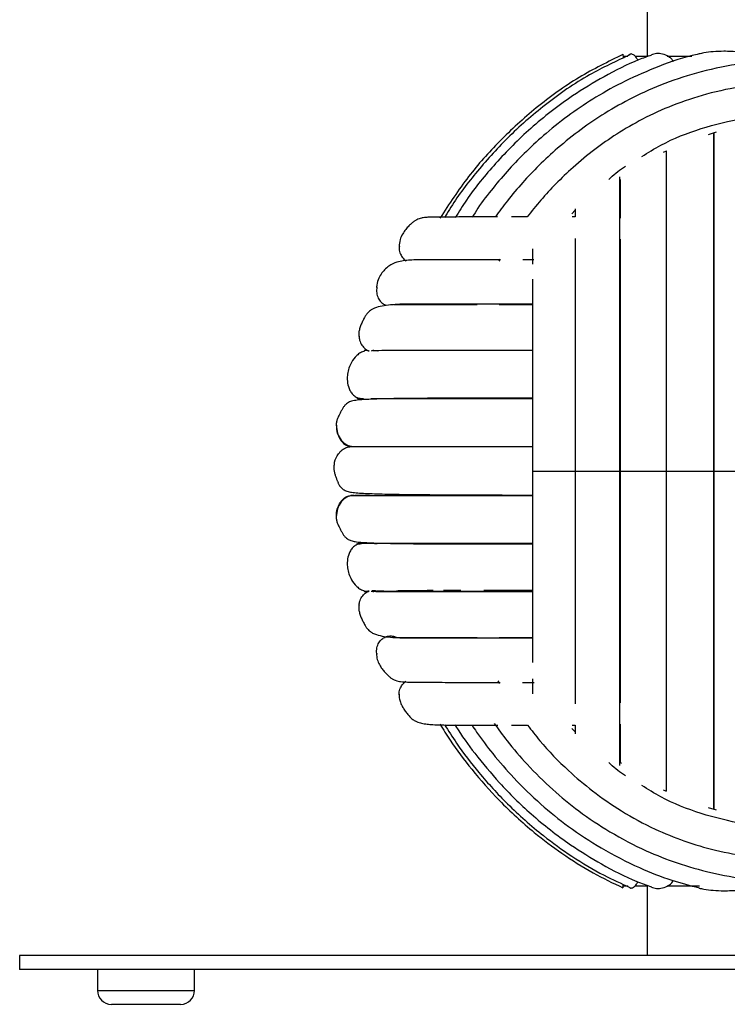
# Paper-space layout '_Posterior' of a CAD drawing. Header units: millimetres. Extents: x -167 to 233, y -56 to 638.
# Tile 1 of 7: x -77 to 25, y -56 to 86. Entities that reach past the tile are written whole.
import ezdxf

# ---------------------------------------------------------------- set-up
doc = ezdxf.new("R2010")
doc.units = ezdxf.units.MM

psp = doc.layouts.new('_Posterior')

# ---------------------------------------------------------------- linework, layer by layer
at = {"color": 7, "linetype": 'Continuous', "lineweight": 25}
for p, q in [((13.46, 90.06), (13.46, 80.44)), ((10.02, 80.44), (10.67, 80.44)), ((11.75, 80.44), (13.58, 80.44)), ((16.33, 80.44), (19.85, 80.44)), ((22.25, 69.23), (23.4, 69.59)), ((15.8, 66.7), (16.24, 66.89)), ((2.68, 57.86), (3.15, 58.36)), ((3.15, 57.39), (2.7, 57.39)), ((-22.12, 53.14), (-22.09, 53.03)), ((-7.63, 51.34), (-7.79, 51.06)), ((-2.78, 51.26), (-4.39, 51.26)), ((-25.36, 47.35), (-25.31, 47.14)), ((-24.21, 44.81), (-23.96, 44.73)), ((-27.9, 40.3), (-27.82, 40.12)), ((-27.08, 38.21), (-27.13, 38.16)), ((-27.05, 38.21), (-27.08, 38.21)), ((-26.68, 38.21), (-26.99, 38.21)), ((-28.2, 31.39), (-27.72, 31.39)), ((-27.72, 31.39), (-27.24, 31.36)), ((16.24, 14.69), (16.24, 24.46)), ((16.24, 12.96), (16.24, 20.94)), ((-28.6, 17.45), (-29.04, 17.44)), ((-28.2, 10.49), (-27.72, 10.49)), ((-27.53, 10.54), (-27.53, 10.54)), ((-27.13, 3.73), (-27.08, 3.68)), ((-27.08, 3.68), (-27.05, 3.68)), ((-24.29, 3.73), (-25.3, 3.73)), ((-13.28, 3.8), (-15.75, 3.79)), ((-27.82, 1.77), (-27.9, 1.59)), ((-24.21, -2.92), (-24.13, -2.92)), ((-25.31, -5.25), (-25.36, -5.46)), ((-7.93, -9.17), (-7.73, -9.52)), ((-4.4, -9.37), (-2.73, -9.37)), ((-22.09, -11.07), (-22.12, -11.15)), ((2.69, -15.5), (3.15, -15.5)), ((3.15, -15.5), (3.15, -16.75)), ((3.15, -16.48), (2.68, -15.98)), ((9.8, -21), (9.52, -20.8)), ((23.42, -27.69), (22.26, -27.36)), ((9.96, -38.31), (9.96, -38.56)), ((10.02, -38.56), (10.67, -38.56)), ((11.75, -38.56), (13.58, -38.56)), ((13.46, -38.56), (13.46, -48.56)), ((16.33, -38.56), (20.98, -38.56)), ((-76.54, -48.56), (-76.54, -50.56)), ((143.46, -48.56), (-76.54, -48.56)), ((143.46, -50.56), (-76.54, -50.56)), ((-65.38, -50.56), (-65.38, -53.56)), ((-51.45, -53.56), (-51.45, -50.56)), ((-65.38, -53.56), (-51.45, -53.56)), ((-53.45, -55.56), (-63.38, -55.56))]:
    psp.add_line(p, q, dxfattribs=at)
for centre, start, end in [((-63.38, -53.56), 180, 270), ((-53.45, -53.56), 270, 0)]:
    psp.add_arc(centre, 2, start, end, dxfattribs=at)
for points, knots in [([(9.99, 80.7), (7.87, 79.66), (3.49, 77.5), (-2.42, 73.22), (-7.7, 68.41), (-12.39, 63.15), (-14.93, 59.25), (-16.25, 57.23)], [0, 0, 0, 0, 0.198345, 0.409904, 0.609763, 0.797944, 1, 1, 1, 1]), ([(10.98, 80.64), (9.03, 79.74), (4.76, 77.76), (-1.1, 73.66), (-6.57, 68.89), (-11.11, 63.8), (-14.08, 59.91), (-15.38, 57.66), (-15.62, 57.26)], [0, 0, 0, 0, 0.178914, 0.392146, 0.593532, 0.783137, 0.961017, 1, 1, 1, 1]), ([(14.09, 80.6), (13.47, 80.38), (11.12, 79.55), (7.31, 77.6), (2.07, 74.42), (-3.22, 70.31), (-8.25, 65.24), (-11.82, 60.89), (-13.53, 58.15), (-14.05, 57.31)], [0, 0, 0, 0, 0.053028, 0.201094, 0.3438, 0.547744, 0.739691, 0.919698, 1, 1, 1, 1]), ([(20.92, 80.77), (20.82, 80.75), (18.84, 80.37), (15.26, 79.08), (10.41, 77.02), (6.22, 74.69), (2.44, 72.18), (-0.89, 69.57), (-3.82, 66.89), (-6.36, 64.27), (-8.66, 61.53), (-10.49, 59.26), (-11.36, 57.78), (-11.62, 57.34)], [0, 0, 0, 0, 0.007248, 0.147555, 0.276026, 0.392688, 0.497547, 0.607832, 0.701244, 0.787562, 0.874707, 0.96268, 1, 1, 1, 1]), ([(9.96, 80.75), (9.97, 80.73), (9.98, 80.69), (10.04, 80.35), (10.07, 80.19)], [0, 0, 0, 0, 0.53689, 1, 1, 1, 1]), ([(10.67, 80.44), (10.69, 80.49), (10.76, 80.65), (10.87, 80.68), (10.95, 80.69)], [0, 0, 0, 0, 0.285676, 1, 1, 1, 1]), ([(12.12, 79.87), (12.06, 79.99), (11.86, 80.37), (11.49, 80.69), (11.15, 80.82), (11, 80.72), (10.95, 80.69)], [0, 0, 0, 0, 0.164924, 0.517284, 0.870147, 1, 1, 1, 1]), ([(17.26, 79.65), (17.18, 79.77), (16.98, 80.07), (16.43, 80.48), (15.67, 80.79), (14.81, 80.88), (14.31, 80.73), (14.07, 80.66)], [0, 0, 0, 0, 0.096038, 0.22928, 0.49562, 0.759448, 1, 1, 1, 1]), ([(33.46, 80.54), (32.69, 80.57), (31.14, 80.61), (28.86, 80.87), (26.62, 81.08), (24.64, 81.18), (22.96, 81.11), (21.78, 80.99), (21.14, 80.82), (20.92, 80.77)], [0, 0, 0, 0, 0.1745215, 0.3490715, 0.5232544, 0.6971466, 0.8239538, 0.9397638, 1, 1, 1, 1]), ([(33.46, 79.78), (31.32, 79.7), (27.19, 79.54), (21.33, 78.34), (16.09, 76.66), (11.49, 74.62), (7.5, 72.38), (3.91, 69.95), (0.76, 67.43), (-2.02, 64.86), (-4.42, 62.33), (-6.51, 59.87), (-7.74, 58.17), (-8.31, 57.39)], [0, 0, 0, 0, 0.130406, 0.251426, 0.363028, 0.465227, 0.55801, 0.641391, 0.729108, 0.803399, 0.871983, 0.941224, 1, 1, 1, 1]), ([(33.46, 76.53), (31.46, 76.45), (27.58, 76.3), (22.1, 75.13), (17.2, 73.51), (12.91, 71.55), (9.2, 69.4), (5.87, 67.07), (2.96, 64.67), (0.4, 62.21), (-1.8, 59.84), (-3.1, 58.2), (-3.75, 57.39)], [0, 0, 0, 0, 0.138882, 0.26776, 0.386598, 0.495376, 0.594118, 0.682853, 0.776179, 0.855236, 0.928107, 1, 1, 1, 1]), ([(12.69, 66.05), (13.6, 66.61), (16.26, 68.29), (21.17, 70.17), (27.23, 71.73), (31.39, 71.92), (33.46, 72.01)], [0, 0, 0, 0, 0.1460209, 0.4310082, 0.7156123, 1, 1, 1, 1]), ([(23.01, 20.94), (23.01, 23.61), (23.01, 28.94), (23.01, 36.74), (23.01, 44.18), (23.01, 51.1), (23.01, 57.35), (23.01, 62.78), (23.01, 66.86), (23.01, 68.77), (23.01, 69.47)], [0, 0, 0, 0, 0.1328452, 0.2657062, 0.3986015, 0.5315223, 0.6644956, 0.7951255, 0.9258045, 1, 1, 1, 1]), ([(23.03, 69.47), (23.03, 68.95), (23.03, 67.72), (23.03, 65.55), (23.03, 63.22), (23.03, 61.07), (23.03, 59.12), (23.03, 56.87), (23.03, 53.87), (23.03, 49.68), (23.03, 44.88), (23.03, 39.6), (23.03, 34.03), (23.03, 27.73), (23.03, 23.27), (23.03, 20.94)], [0, 0, 0, 0, 0.05372, 0.126694, 0.190314, 0.24458, 0.289496, 0.330787, 0.400033, 0.486193, 0.589257, 0.677679, 0.775613, 0.883056, 1, 1, 1, 1]), ([(16.2, 66.87), (16.2, 66.59), (16.2, 65.64), (16.2, 63.9), (16.2, 61.82), (16.2, 59.9), (16.2, 57.68), (16.2, 54.7), (16.2, 50.49), (16.2, 45.61), (16.2, 40.21), (16.2, 34.48), (16.2, 27.98), (16.2, 23.35), (16.2, 20.94)], [0, 0, 0, 0, 0.030182, 0.100863, 0.161176, 0.211124, 0.256952, 0.333793, 0.42944, 0.543879, 0.642066, 0.750821, 0.870131, 1, 1, 1, 1]), ([(7.96, 62.77), (8.63, 63.39), (9.39, 64.09), (10.27, 64.6), (10.38, 64.66)], [0, 0, 0, 0, 0.883848, 1, 1, 1, 1]), ([(9.51, 63.13), (9.51, 62.77), (9.51, 61.72), (9.51, 59.67), (9.51, 56.77), (9.52, 53.11), (9.52, 48.59), (9.52, 43.11), (9.52, 37.43), (9.52, 31.83), (9.52, 26.52), (9.52, 22.84), (9.52, 20.94)], [0, 0, 0, 0, 0.03826, 0.1104118, 0.1963148, 0.2959592, 0.4093226, 0.5363999, 0.677181, 0.7786882, 0.8862974, 1, 1, 1, 1]), ([(9.6, 62.77), (9.6, 61.53), (9.6, 59.88), (9.6, 57.76), (9.6, 57.24)], [0, 0, 0, 0, 0.755707, 1, 1, 1, 1]), ([(3.15, 58.55), (3.15, 58.2), (3.15, 57.83), (3.15, 57.41), (3.15, 57.39)], [0, 0, 0, 0, 0.946474, 1, 1, 1, 1]), ([(-7.98, 57.39), (-8.3, 57.39), (-9.92, 57.39), (-12.52, 57.39), (-14.91, 57.38), (-16.41, 57.37), (-17.26, 57.36), (-17.95, 57.35), (-18.56, 57.31), (-19.07, 57.21), (-19.51, 57.04), (-19.75, 56.91), (-19.99, 56.75), (-20.34, 56.47), (-20.78, 56.07), (-21.23, 55.55), (-21.66, 54.91), (-22.04, 54.07), (-22.09, 53.47), (-22.12, 53.14)], [0, 0, 0, 0, 0.042171, 0.218837, 0.413911, 0.491592, 0.57193, 0.64705, 0.714563, 0.76005, 0.777208, 0.784076, 0.790342, 0.803937, 0.824117, 0.853, 0.891246, 0.940394, 1, 1, 1, 1]), ([(-3.75, 57.39), (-4.32, 57.39), (-5.12, 57.39), (-5.8, 57.39), (-6, 57.39)], [0, 0, 0, 0, 0.716843, 1, 1, 1, 1]), ([(3.15, 54.31), (3.15, 53.33), (3.15, 51.07), (3.15, 46.97), (3.15, 41.83), (3.15, 36.49), (3.15, 31.21), (3.15, 26.21), (3.15, 22.73), (3.15, 20.94)], [0, 0, 0, 0, 0.109814, 0.253185, 0.413869, 0.591877, 0.720207, 0.856246, 1, 1, 1, 1]), ([(9.6, 54.2), (9.6, 54.05), (9.6, 52.24), (9.6, 48.14), (9.6, 41.94), (9.6, 35.21), (9.6, 28.17), (9.6, 23.35), (9.6, 20.94)], [0, 0, 0, 0, 0.017254, 0.213447, 0.409843, 0.60644, 0.803171, 1, 1, 1, 1]), ([(-22.08, 53.14), (-22.09, 53.04), (-22.13, 52.67), (-21.95, 52.08), (-21.61, 51.45), (-21.25, 51.19), (-21.08, 51.07)], [0, 0, 0, 0, 0.125846, 0.454258, 0.744052, 1, 1, 1, 1]), ([(-2.98, 52.82), (-2.98, 52.6), (-2.98, 51.92), (-2.98, 51.14), (-2.98, 50.62)], [0, 0, 0, 0, 0.32676, 1, 1, 1, 1]), ([(-7.68, 51.26), (-8.63, 51.26), (-10.93, 51.26), (-14.1, 51.26), (-17.03, 51.26), (-19.46, 51.26), (-21.2, 51.17), (-22.44, 50.94), (-23.67, 50.38), (-24.61, 49.42), (-25.18, 48.39), (-25.3, 47.7), (-25.36, 47.35)], [0, 0, 0, 0, 0.104262, 0.25284, 0.406995, 0.552667, 0.687021, 0.751441, 0.82325, 0.905797, 0.951126, 1, 1, 1, 1]), ([(-2.98, 48.49), (-2.98, 47.39), (-2.98, 44.86), (-2.98, 40.29), (-2.98, 35.36), (-2.98, 30.47), (-2.98, 25.83), (-2.98, 22.6), (-2.98, 20.94)], [0, 0, 0, 0, 0.142265, 0.326842, 0.531278, 0.678682, 0.834907, 1, 1, 1, 1]), ([(23.01, 20.94), (23.01, 23.62), (23.01, 28.96), (23.01, 36.76), (23.01, 43.48), (23.01, 47.29), (23.01, 48.84)], [0, 0, 0, 0, 0.2715861, 0.5431297, 0.8145986, 1, 1, 1, 1]), ([(-25.31, 47.35), (-25.34, 47.07), (-25.39, 46.52), (-25.14, 45.77), (-24.76, 45.16), (-24.38, 44.92), (-24.21, 44.81)], [0, 0, 0, 0, 0.284336, 0.553205, 0.790457, 1, 1, 1, 1]), ([(-2.98, 44.89), (-4.08, 44.89), (-6.74, 44.89), (-10.54, 44.89), (-14.51, 44.89), (-18.04, 44.89), (-20.52, 44.9), (-22.37, 44.85), (-23.66, 44.77), (-24.87, 44.56), (-25.65, 44.35), (-26.24, 44), (-26.55, 43.72), (-26.72, 43.53), (-26.9, 43.28), (-27.06, 42.99), (-27.23, 42.67), (-27.42, 42.28), (-27.62, 41.82), (-27.81, 41.29), (-27.92, 40.76), (-27.91, 40.47), (-27.9, 40.3)], [0, 0, 0, 0, 0.079291, 0.191838, 0.310088, 0.434019, 0.562011, 0.626156, 0.690616, 0.755663, 0.819969, 0.843189, 0.851765, 0.858763, 0.86189, 0.870977, 0.877328, 0.88448, 0.902757, 0.927868, 0.960231, 1, 1, 1, 1]), ([(-22.9, 44.81), (-22.63, 44.81), (-21.87, 44.81), (-19.49, 44.81), (-15.85, 44.81), (-12.9, 44.81), (-11.04, 44.81), (-10.9, 44.81)], [0, 0, 0, 0, 0.149311, 0.425707, 0.701824, 0.977633, 1, 1, 1, 1]), ([(-7.74, 44.81), (-7.23, 44.81), (-5.8, 44.81), (-4.08, 44.81), (-2.98, 44.81)], [0, 0, 0, 0, 0.35678, 1, 1, 1, 1]), ([(-27.85, 40.31), (-27.83, 40.1), (-27.81, 39.63), (-27.48, 38.99), (-27.02, 38.43), (-26.61, 38.25), (-26.42, 38.16)], [0, 0, 0, 0, 0.226472, 0.51708, 0.773515, 1, 1, 1, 1]), ([(-27.05, 38.16), (-27.26, 38.09), (-27.67, 37.94), (-28.35, 37.41), (-29.11, 36.42), (-29.51, 35.18), (-29.58, 33.99), (-29.46, 33.19), (-29.19, 32.5), (-28.86, 32.01), (-28.42, 31.6), (-28.06, 31.46), (-27.88, 31.39)], [0, 0, 0, 0, 0.076226, 0.154189, 0.301728, 0.512003, 0.602245, 0.723597, 0.792284, 0.862585, 0.932108, 1, 1, 1, 1]), ([(-26.42, 38.16), (-26.63, 38.21), (-26.85, 38.27), (-27.07, 38.21), (-27.08, 38.21)], [0, 0, 0, 0, 0.930008, 1, 1, 1, 1]), ([(-25.27, 38.16), (-25.5, 38.19), (-25.95, 38.25), (-26.05, 38.19), (-26.11, 38.16)], [0, 0, 0, 0, 0.50258, 1, 1, 1, 1]), ([(-2.98, 38.21), (-4.05, 38.21), (-6.59, 38.21), (-9.98, 38.21), (-13.3, 38.21), (-16.27, 38.21), (-19.17, 38.21), (-21.87, 38.21), (-24.26, 38.21), (-25.33, 38.21), (-25.88, 38.2)], [0, 0, 0, 0, 0.09563, 0.228033, 0.329777, 0.442283, 0.565551, 0.699589, 0.844407, 1, 1, 1, 1]), ([(-2.98, 31.38), (-2.99, 31.38), (-5.23, 31.38), (-8.77, 31.38), (-13.6, 31.38), (-17.73, 31.38), (-21.69, 31.35), (-24.45, 31.3), (-26.23, 31.24), (-27.27, 31.19), (-28.13, 31.13), (-28.84, 31), (-29.37, 30.8), (-29.75, 30.51), (-29.94, 30.31), (-30.11, 30.11), (-30.27, 29.82), (-30.42, 29.56), (-30.58, 29.25), (-30.77, 28.86), (-30.97, 28.42), (-31.11, 27.97), (-31.13, 27.67), (-31.13, 27.51)], [0, 0, 0, 0, 0.000708, 0.136922, 0.240901, 0.349921, 0.471295, 0.605516, 0.659029, 0.714406, 0.768683, 0.818769, 0.853183, 0.866181, 0.871152, 0.875345, 0.882848, 0.887257, 0.892895, 0.908873, 0.931843, 0.962131, 1, 1, 1, 1]), ([(-28.2, 31.39), (-27.99, 31.35), (-27.77, 31.29), (-27.55, 31.35), (-27.54, 31.35)], [0, 0, 0, 0, 0.926343, 1, 1, 1, 1]), ([(-26.19, 31.35), (-25.71, 31.35), (-24.78, 31.35), (-22.74, 31.35), (-20.08, 31.35), (-16.73, 31.35), (-12.77, 31.35), (-8.94, 31.35), (-5.71, 31.35), (-3.72, 31.35), (-2.98, 31.35)], [0, 0, 0, 0, 0.137495, 0.26662, 0.387352, 0.552642, 0.699042, 0.826529, 0.935078, 1, 1, 1, 1]), ([(-20, 31.39), (-19.77, 31.39), (-18.29, 31.39), (-14.69, 31.39), (-9.21, 31.39), (-5.21, 31.39), (-2.98, 31.39), (-2.98, 31.39)], [0, 0, 0, 0, 0.058425, 0.3721915, 0.6858176, 0.9992806, 1, 1, 1, 1]), ([(-31.13, 27.51), (-31.09, 27.12), (-31.01, 26.36), (-30.46, 25.35), (-29.66, 24.64), (-29.02, 24.51), (-28.71, 24.44)], [0, 0, 0, 0, 0.2633729, 0.5215845, 0.7670636, 1, 1, 1, 1]), ([(-31.09, 27.51), (-31.09, 27.31), (-31.11, 26.68), (-30.79, 25.8), (-30.25, 25.03), (-29.67, 24.59), (-29.24, 24.49), (-29.04, 24.44)], [0, 0, 0, 0, 0.147542, 0.473698, 0.671425, 0.845901, 1, 1, 1, 1]), ([(-31.4, 21.96), (-31.39, 22.05), (-31.33, 22.58), (-30.94, 23.31), (-30.31, 24), (-29.68, 24.38), (-29.24, 24.42), (-29.04, 24.44)], [0, 0, 0, 0, 0.075749, 0.429373, 0.643753, 0.832923, 1, 1, 1, 1]), ([(-29.04, 24.44), (-28.92, 24.44), (-28.7, 24.45), (-26.88, 24.45), (-24.06, 24.45), (-20.19, 24.45), (-15.43, 24.45), (-9.82, 24.45), (-5.61, 24.45), (-3.16, 24.45), (-2.98, 24.45)], [0, 0, 0, 0, 0.141254, 0.282492, 0.423725, 0.564925, 0.70611, 0.847258, 0.988386, 1, 1, 1, 1]), ([(-29.04, 24.44), (-28.92, 24.44), (-28.7, 24.44), (-26.9, 24.44), (-24.08, 24.44), (-20.22, 24.44), (-15.48, 24.44), (-9.88, 24.44), (-5.65, 24.44), (-3.18, 24.44), (-2.98, 24.44)], [0, 0, 0, 0, 0.141011, 0.282018, 0.423035, 0.564058, 0.705091, 0.846132, 0.987171, 1, 1, 1, 1]), ([(-31.43, 21.96), (-31.46, 21.77), (-31.5, 21.43), (-31.44, 20.93), (-31.32, 20.47), (-31.19, 20.09), (-31.08, 19.79), (-31.02, 19.62), (-30.95, 19.45), (-30.89, 19.27), (-30.81, 19.09), (-30.7, 18.89), (-30.45, 18.54), (-30.06, 18.24), (-29.55, 18.01), (-28.89, 17.87), (-27.75, 17.78), (-25.77, 17.68), (-22.64, 17.61), (-18.83, 17.56), (-14.4, 17.53), (-9.36, 17.51), (-5.51, 17.5), (-3.26, 17.5), (-2.98, 17.5)], [0, 0, 0, 0, 0.0357319, 0.064732, 0.0871699, 0.1032628, 0.1090471, 0.113472, 0.1152655, 0.1197985, 0.1227588, 0.1259112, 0.133331, 0.1548177, 0.1868701, 0.2300703, 0.2842321, 0.399046, 0.5144479, 0.63051, 0.7473048, 0.8649027, 0.9833682, 1, 1, 1, 1]), ([(-2.98, 20.94), (-2.98, 18.83), (-2.98, 14.78), (-2.98, 9.15), (-2.98, 4.3), (-2.98, 0.22), (-2.98, -3.13), (-2.98, -5.31), (-2.98, -6.34), (-2.98, -6.53)], [0, 0, 0, 0, 0.211609, 0.403602, 0.575951, 0.728667, 0.861697, 0.975012, 1, 1, 1, 1]), ([(-2.95, 20.94), (-2.96, 20.94), (-2.98, 20.94), (-2.68, 20.94), (-2.02, 20.94), (-0.96, 20.94), (0.25, 20.94), (1.41, 20.94), (2.33, 20.94), (2.96, 20.94), (3.22, 20.94), (3.34, 20.94)], [0, 0, 0, 0, 0.041331, 0.135009, 0.289534, 0.44283, 0.596127, 0.750651, 0.84433, 0.926992, 1, 1, 1, 1]), ([(3.15, 20.94), (3.15, 18.66), (3.15, 14.31), (3.15, 8.24), (3.15, 2.99), (3.15, -1.43), (3.15, -5.09), (3.15, -8.03), (3.15, -10.43), (3.15, -11.81), (3.15, -12.46)], [0, 0, 0, 0, 0.183398, 0.349804, 0.499207, 0.631582, 0.746932, 0.845223, 0.926434, 1, 1, 1, 1]), ([(3.18, 20.94), (3.18, 20.94), (3.18, 20.94), (3.52, 20.94), (4.23, 20.94), (5.33, 20.94), (6.57, 20.94), (7.73, 20.94), (8.64, 20.94), (9.25, 20.94), (9.49, 20.94), (9.6, 20.94)], [0, 0, 0, 0, 0.049375, 0.142268, 0.295496, 0.447506, 0.599516, 0.752744, 0.845636, 0.927605, 1, 1, 1, 1]), ([(9.52, 20.94), (9.52, 18.53), (9.52, 13.91), (9.52, 7.47), (9.52, 1.9), (9.52, -2.81), (9.52, -6.7), (9.52, -9.84), (9.52, -12.42), (9.52, -14.8), (9.52, -17.29), (9.52, -19.55), (9.52, -20.83), (9.52, -21.31)], [0, 0, 0, 0, 0.1448267, 0.2762257, 0.3942127, 0.4987613, 0.5898734, 0.6675352, 0.7317375, 0.791004, 0.8632922, 0.9491868, 1, 1, 1, 1]), ([(9.53, 20.94), (9.56, 20.94), (9.62, 20.94), (10.08, 20.94), (10.93, 20.94), (12.12, 20.94), (13.41, 20.94), (14.56, 20.94), (15.42, 20.94), (15.97, 20.94), (16.16, 20.94), (16.24, 20.94)], [0, 0, 0, 0, 0.067416, 0.158545, 0.308865, 0.457991, 0.607116, 0.757436, 0.848565, 0.928978, 1, 1, 1, 1]), ([(9.6, 20.94), (9.6, 18.54), (9.6, 13.72), (9.6, 6.68), (9.6, -0.05), (9.6, -6.25), (9.6, -10.35), (9.6, -12.16), (9.6, -12.3)], [0, 0, 0, 0, 0.196831, 0.393597, 0.59021, 0.786624, 0.982818, 1, 1, 1, 1]), ([(16.2, 20.94), (16.25, 20.94), (16.34, 20.94), (16.86, 20.94), (17.76, 20.94), (18.98, 20.94), (20.29, 20.94), (21.43, 20.94), (22.26, 20.94), (22.78, 20.94), (22.94, 20.94), (23.01, 20.94)], [0, 0, 0, 0, 0.074084, 0.164562, 0.313807, 0.461866, 0.609925, 0.75917, 0.849648, 0.929486, 1, 1, 1, 1]), ([(16.2, 20.94), (16.2, 18.86), (16.2, 14.89), (16.2, 9.31), (16.2, 4.42), (16.2, 0.22), (16.2, -3.31), (16.2, -6.2), (16.2, -8.62), (16.2, -11.21), (16.2, -14.33), (16.2, -18.15), (16.2, -21.76), (16.2, -24.1), (16.2, -24.98), (16.2, -24.99)], [0, 0, 0, 0, 0.112393, 0.214369, 0.305912, 0.387034, 0.457719, 0.517969, 0.567783, 0.613737, 0.690794, 0.786587, 0.901119, 0.999337, 1, 1, 1, 1]), ([(23.01, 20.94), (23.01, 20.94), (23, 20.94), (23.3, 20.94), (23.91, 20.94), (24.91, 20.94), (26.18, 20.94), (27.5, 20.94), (28.61, 20.94), (29.38, 20.94), (29.82, 20.94), (29.92, 20.94), (29.96, 20.94)], [0, 0, 0, 0, 0.0655169, 0.1396975, 0.2237637, 0.3624328, 0.5, 0.6375672, 0.7762363, 0.8603025, 0.9344831, 1, 1, 1, 1]), ([(23.02, -27.58), (23.02, -26.83), (23.02, -24.84), (23.02, -20.62), (23.02, -15.07), (23.01, -8.77), (23.01, -1.9), (23.01, 5.42), (23.01, 13.09), (23.01, 18.33), (23.01, 20.94)], [0, 0, 0, 0, 0.079008, 0.212041, 0.345035, 0.477987, 0.608538, 0.739046, 0.869532, 1, 1, 1, 1]), ([(23.03, 20.94), (23.03, 18.93), (23.03, 15.1), (23.03, 9.7), (23.03, 4.95), (23.03, 0.86), (23.03, -2.59), (23.03, -5.44), (23.03, -7.83), (23.03, -10.4), (23.03, -13.52), (23.03, -17.35), (23.03, -21.11), (23.03, -24.56), (23.03, -26.68), (23.03, -27.57), (23.03, -27.58)], [0, 0, 0, 0, 0.101265, 0.193141, 0.275628, 0.348715, 0.412411, 0.466713, 0.511613, 0.552995, 0.62238, 0.708648, 0.811789, 0.900235, 0.998175, 1, 1, 1, 1]), ([(-28.71, 17.45), (-29.02, 17.38), (-29.66, 17.25), (-30.46, 16.54), (-31.01, 15.53), (-31.09, 14.76), (-31.13, 14.38)], [0, 0, 0, 0, 0.2329363, 0.4784154, 0.7366271, 1, 1, 1, 1]), ([(-31.09, 14.38), (-31.09, 14.58), (-31.11, 15.21), (-30.79, 16.09), (-30.25, 16.86), (-29.67, 17.3), (-29.24, 17.4), (-29.04, 17.44)], [0, 0, 0, 0, 0.147547, 0.473701, 0.671427, 0.845902, 1, 1, 1, 1]), ([(-29.04, 17.44), (-28.92, 17.44), (-28.7, 17.44), (-26.88, 17.44), (-24.06, 17.44), (-20.19, 17.44), (-15.43, 17.44), (-9.82, 17.44), (-5.61, 17.44), (-3.16, 17.44), (-2.98, 17.44)], [0, 0, 0, 0, 0.141253, 0.28249, 0.423723, 0.564921, 0.706106, 0.847252, 0.988379, 1, 1, 1, 1]), ([(-26.38, 17.45), (-26.49, 17.45), (-27.57, 17.45), (-28.04, 17.45), (-28.45, 17.45)], [0, 0, 0, 0, 0.106429, 1, 1, 1, 1]), ([(-31.13, 14.38), (-31.13, 14.22), (-31.11, 13.92), (-30.97, 13.47), (-30.77, 13.03), (-30.58, 12.64), (-30.42, 12.33), (-30.27, 12.07), (-30.11, 11.78), (-29.94, 11.58), (-29.75, 11.38), (-29.42, 11.13), (-28.96, 10.93), (-28.35, 10.79), (-27.21, 10.68), (-25.13, 10.6), (-21.69, 10.54), (-17.73, 10.51), (-13.6, 10.51), (-8.77, 10.51), (-5.23, 10.51), (-2.99, 10.51), (-2.98, 10.51)], [0, 0, 0, 0, 0.0378707, 0.0681594, 0.091131, 0.1071091, 0.1127479, 0.1171566, 0.1246599, 0.1288533, 0.1338251, 0.1468232, 0.175039, 0.2144807, 0.265388, 0.3944381, 0.5286653, 0.6500444, 0.7590684, 0.8630529, 0.9992728, 1, 1, 1, 1]), ([(-27.88, 10.49), (-28.06, 10.43), (-28.42, 10.29), (-28.86, 9.88), (-29.19, 9.39), (-29.46, 8.7), (-29.58, 7.9), (-29.51, 6.71), (-29.11, 5.47), (-28.35, 4.48), (-27.67, 3.95), (-27.26, 3.8), (-27.05, 3.73)], [0, 0, 0, 0, 0.067892, 0.137415, 0.207716, 0.276403, 0.397755, 0.487997, 0.698272, 0.845811, 0.923774, 1, 1, 1, 1]), ([(-28.2, 10.49), (-27.99, 10.54), (-27.77, 10.6), (-27.55, 10.54), (-27.54, 10.54)], [0, 0, 0, 0, 0.926344, 1, 1, 1, 1]), ([(-25.25, 10.5), (-25.78, 10.52), (-26.79, 10.58), (-27.42, 10.53), (-27.72, 10.5)], [0, 0, 0, 0, 0.516417, 1, 1, 1, 1]), ([(-2.98, 10.54), (-3.62, 10.54), (-5.9, 10.54), (-9.49, 10.54), (-13.83, 10.54), (-17.82, 10.54), (-21.35, 10.54), (-24.32, 10.54), (-25.56, 10.54), (-26.19, 10.54)], [0, 0, 0, 0, 0.054329, 0.194343, 0.341407, 0.495506, 0.656638, 0.824809, 1, 1, 1, 1]), ([(-20.06, 10.49), (-19.81, 10.49), (-18.31, 10.49), (-14.69, 10.49), (-9.21, 10.49), (-5.21, 10.49), (-2.98, 10.49), (-2.98, 10.49)], [0, 0, 0, 0, 0.06246, 0.374867, 0.687134, 0.999238, 1, 1, 1, 1]), ([(-27.85, 1.58), (-27.83, 1.79), (-27.81, 2.26), (-27.48, 2.9), (-27.02, 3.46), (-26.61, 3.64), (-26.42, 3.73)], [0, 0, 0, 0, 0.226491, 0.517092, 0.77352, 1, 1, 1, 1]), ([(-26.42, 3.73), (-26.63, 3.68), (-26.85, 3.62), (-27.07, 3.68), (-27.08, 3.68)], [0, 0, 0, 0, 0.930006, 1, 1, 1, 1]), ([(-26.99, 3.68), (-26.97, 3.68), (-26.94, 3.68), (-26.57, 3.68), (-26.51, 3.68)], [0, 0, 0, 0, 0.835818, 1, 1, 1, 1]), ([(-26.11, 3.73), (-26.05, 3.7), (-25.95, 3.64), (-25.5, 3.7), (-25.27, 3.73)], [0, 0, 0, 0, 0.49742, 1, 1, 1, 1]), ([(-25.97, 3.79), (-25.92, 3.8), (-25.7, 3.85), (-25.48, 3.78), (-25.31, 3.72)], [0, 0, 0, 0, 0.246098, 1, 1, 1, 1]), ([(-25.88, 3.69), (-25.33, 3.68), (-24.26, 3.68), (-21.87, 3.68), (-19.17, 3.68), (-16.27, 3.68), (-13.3, 3.68), (-10.22, 3.68), (-7.12, 3.68), (-4.66, 3.68), (-3.29, 3.68), (-2.98, 3.68)], [0, 0, 0, 0, 0.155589, 0.300403, 0.434437, 0.557702, 0.670204, 0.771946, 0.879816, 0.972187, 1, 1, 1, 1]), ([(-25.31, 3.72), (-24.97, 3.72), (-24.14, 3.72), (-21.58, 3.72), (-17.89, 3.72), (-13.28, 3.72), (-8.31, 3.72), (-4.63, 3.72), (-2.98, 3.72)], [0, 0, 0, 0, 0.122971, 0.305289, 0.487509, 0.669602, 0.85158, 1, 1, 1, 1]), ([(-17.24, 3.79), (-18.36, 3.78), (-20.49, 3.77), (-21.85, 3.74), (-22.5, 3.73)], [0, 0, 0, 0, 0.525952, 1, 1, 1, 1]), ([(-2.98, 3.81), (-3.09, 3.81), (-5.13, 3.81), (-7.52, 3.81), (-9.53, 3.81), (-9.98, 3.81)], [0, 0, 0, 0, 0.042112, 0.781983, 1, 1, 1, 1]), ([(-27.9, 1.59), (-27.91, 1.42), (-27.92, 1.13), (-27.81, 0.6), (-27.62, 0.07), (-27.42, -0.39), (-27.23, -0.78), (-27.08, -1.06), (-26.95, -1.29), (-26.84, -1.47), (-26.72, -1.64), (-26.55, -1.83), (-26.24, -2.11), (-25.65, -2.46), (-24.87, -2.68), (-23.66, -2.88), (-22.37, -2.96), (-20.52, -3.01), (-18.04, -3), (-14.51, -3), (-10.54, -3), (-6.74, -3), (-4.08, -3), (-2.98, -3)], [0, 0, 0, 0, 0.039767, 0.072127, 0.097237, 0.115511, 0.122663, 0.129013, 0.135088, 0.138113, 0.14124, 0.148238, 0.156813, 0.180031, 0.244334, 0.309376, 0.373831, 0.437972, 0.565955, 0.689879, 0.808121, 0.92066, 1, 1, 1, 1]), ([(-24.21, -2.92), (-24.01, -2.84), (-23.6, -2.69), (-22.96, -2.72), (-22.58, -2.88), (-22.41, -2.95)], [0, 0, 0, 0, 0.334372, 0.712959, 1, 1, 1, 1]), ([(-25.31, -5.46), (-25.34, -5.18), (-25.39, -4.63), (-25.14, -3.88), (-24.76, -3.27), (-24.38, -3.03), (-24.21, -2.92)], [0, 0, 0, 0, 0.283827, 0.552888, 0.790308, 1, 1, 1, 1]), ([(-22.91, -2.92), (-22.64, -2.92), (-21.88, -2.92), (-19.49, -2.92), (-15.85, -2.92), (-12.91, -2.92), (-11.06, -2.92), (-10.93, -2.92)], [0, 0, 0, 0, 0.150291, 0.426885, 0.703199, 0.979205, 1, 1, 1, 1]), ([(-7.74, -2.92), (-7.23, -2.92), (-5.8, -2.92), (-4.08, -2.92), (-2.98, -2.92)], [0, 0, 0, 0, 0.356619, 1, 1, 1, 1]), ([(-25.36, -5.46), (-25.32, -5.74), (-25.24, -6.25), (-24.89, -6.95), (-24.52, -7.51), (-24.15, -7.93), (-23.86, -8.23), (-23.63, -8.45), (-23.39, -8.67), (-23.16, -8.82), (-22.92, -8.97), (-22.4, -9.19), (-21.76, -9.28), (-20.94, -9.33), (-19.92, -9.34), (-18.26, -9.36), (-15.75, -9.37), (-12.18, -9.37), (-9.47, -9.37), (-7.87, -9.37), (-7.61, -9.37)], [0, 0, 0, 0, 0.051047, 0.09246, 0.124423, 0.147943, 0.156744, 0.1638, 0.174683, 0.180063, 0.186141, 0.201607, 0.257011, 0.344047, 0.427404, 0.50794, 0.679114, 0.834302, 0.973887, 1, 1, 1, 1]), ([(-22.09, -11.15), (-22.09, -11.08), (-22.13, -10.75), (-21.95, -10.19), (-21.61, -9.56), (-21.25, -9.3), (-21.08, -9.18)], [0, 0, 0, 0, 0.088551, 0.430975, 0.733132, 1, 1, 1, 1]), ([(-2.98, -8.85), (-2.98, -9.22), (-2.98, -9.99), (-2.98, -10.68), (-2.98, -11.04)], [0, 0, 0, 0, 0.472856, 1, 1, 1, 1]), ([(-22.12, -11.15), (-22.11, -11.35), (-22.1, -11.71), (-21.9, -12.33), (-21.62, -12.9), (-21.33, -13.36), (-21.07, -13.72), (-20.83, -14.03), (-20.56, -14.36), (-20.26, -14.62), (-19.94, -14.85), (-19.42, -15.11), (-18.88, -15.24), (-18.11, -15.37), (-16.9, -15.47), (-15.06, -15.5), (-12.43, -15.5), (-10.01, -15.5), (-8.36, -15.5), (-7.96, -15.5)], [0, 0, 0, 0, 0.055148, 0.100917, 0.137403, 0.164987, 0.176043, 0.185931, 0.204105, 0.213435, 0.224189, 0.252456, 0.313903, 0.380264, 0.446141, 0.600441, 0.775951, 0.946773, 1, 1, 1, 1]), ([(-16.25, -15.38), (-15.78, -16.14), (-14.39, -18.39), (-11.59, -22.09), (-7.62, -26.59), (-3.25, -30.59), (1.29, -34), (5.52, -36.7), (8.55, -38.15), (9.98, -38.83)], [0, 0, 0, 0, 0.0755186, 0.2216827, 0.3896421, 0.5794531, 0.7181965, 0.8666939, 1, 1, 1, 1]), ([(-15.61, -15.41), (-15.04, -16.32), (-13.53, -18.72), (-10.55, -22.57), (-6.45, -27.07), (-1.96, -31.06), (2.72, -34.42), (6.85, -36.93), (9.73, -38.22), (10.96, -38.78)], [0, 0, 0, 0, 0.089466, 0.236747, 0.405964, 0.597212, 0.737027, 0.886677, 1, 1, 1, 1]), ([(-14.11, -15.46), (-14.06, -15.54), (-13.2, -16.96), (-11.12, -19.79), (-7.6, -24.06), (-3.06, -28.51), (1.88, -32.39), (7.01, -35.54), (10.91, -37.57), (13.38, -38.45), (14.09, -38.71)], [0, 0, 0, 0, 0.007348, 0.133995, 0.282744, 0.45367, 0.64683, 0.788054, 0.93923, 1, 1, 1, 1]), ([(-11.69, -15.48), (-11.46, -15.83), (-10.53, -17.24), (-8.56, -19.82), (-5.53, -23.32), (-1.9, -26.83), (2.28, -30.21), (6.98, -33.31), (11.97, -35.86), (16.69, -37.75), (19.61, -38.51), (20.93, -38.85)], [0, 0, 0, 0, 0.0298, 0.123947, 0.236753, 0.368274, 0.492229, 0.629247, 0.779408, 0.900662, 1, 1, 1, 1]), ([(-8.48, -15.25), (-7.87, -16.1), (-6.4, -18.14), (-3.63, -21.34), (-0.21, -24.73), (3.76, -27.98), (8.22, -30.97), (12.96, -33.45), (17.82, -35.38), (22.68, -36.76), (27.94, -37.7), (31.59, -37.83), (33.46, -37.89)], [0, 0, 0, 0, 0.0631453, 0.1522863, 0.2562226, 0.3541978, 0.46254, 0.5812649, 0.6771748, 0.7789509, 0.8865695, 1, 1, 1, 1]), ([(-5.99, -15.5), (-5.85, -15.5), (-5.15, -15.5), (-4.34, -15.5), (-3.68, -15.5)], [0, 0, 0, 0, 0.1993643, 1, 1, 1, 1]), ([(-3.69, -15.5), (-3.11, -16.25), (-1.34, -18.58), (1.79, -21.75), (5.72, -25.1), (9.86, -27.97), (14.27, -30.35), (18.81, -32.21), (23.35, -33.54), (28.28, -34.46), (31.71, -34.58), (33.46, -34.64)], [0, 0, 0, 0, 0.065898, 0.202515, 0.307456, 0.423532, 0.550803, 0.653644, 0.762813, 0.87828, 1, 1, 1, 1]), ([(9.61, -15.35), (9.61, -15.87), (9.61, -17.99), (9.61, -19.62), (9.61, -20.86)], [0, 0, 0, 0, 0.244999, 1, 1, 1, 1]), ([(10.38, -22.78), (10.28, -22.72), (9.39, -22.2), (8.63, -21.5), (7.96, -20.89)], [0, 0, 0, 0, 0.1185903, 1, 1, 1, 1]), ([(33.46, -30.12), (31.39, -30.03), (27.23, -29.84), (21.17, -28.28), (16.26, -26.4), (13.59, -24.72), (12.69, -24.15)], [0, 0, 0, 0, 0.284333, 0.568896, 0.85383, 1, 1, 1, 1]), ([(16.24, -25.01), (16.13, -24.96), (15.97, -24.91), (15.84, -24.83), (15.81, -24.81)], [0, 0, 0, 0, 0.78318, 1, 1, 1, 1]), ([(10.95, -38.8), (11, -38.83), (11.15, -38.93), (11.49, -38.8), (11.86, -38.48), (12.06, -38.1), (12.12, -37.98)], [0, 0, 0, 0, 0.129719, 0.482264, 0.834307, 1, 1, 1, 1]), ([(14.07, -38.77), (14.31, -38.84), (14.81, -38.99), (15.67, -38.9), (16.43, -38.59), (16.97, -38.2), (17.15, -37.92), (17.22, -37.81)], [0, 0, 0, 0, 0.243773, 0.511633, 0.782044, 0.917322, 1, 1, 1, 1]), ([(10.06, -38.35), (10.03, -38.49), (9.98, -38.8), (9.95, -38.92), (9.98, -38.78), (9.99, -38.71)], [0, 0, 0, 0, 0.270206, 0.635266, 1, 1, 1, 1]), ([(10.95, -38.8), (10.87, -38.79), (10.76, -38.76), (10.69, -38.6), (10.67, -38.56)], [0, 0, 0, 0, 0.714496, 1, 1, 1, 1]), ([(20.92, -38.88), (21.14, -38.94), (21.78, -39.1), (22.96, -39.22), (24.64, -39.29), (26.62, -39.19), (28.86, -38.98), (31.14, -38.72), (32.69, -38.68), (33.46, -38.65)], [0, 0, 0, 0, 0.060015, 0.175847, 0.302677, 0.476604, 0.650845, 0.825454, 1, 1, 1, 1])]:
    psp.add_open_spline(points, degree=3, knots=knots, dxfattribs=at)

doc.saveas('drawing.dxf')
